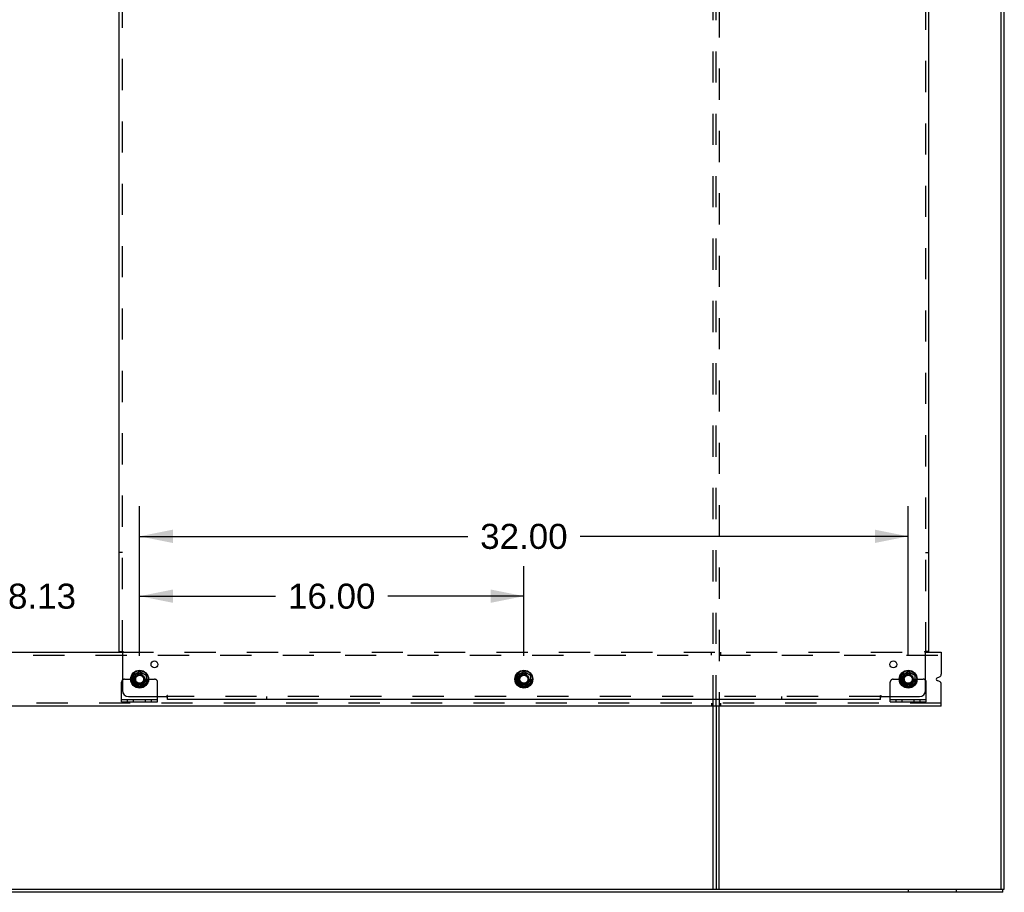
# Model space of a CAD drawing. Header units: inches. Extents: x 0 to 236, y 0 to 153.
# Tile 12 of 14: x 153 to 194, y 40 to 76. Entities that reach past the tile are written whole.
import ezdxf

# ---------------------------------------------------------------- set-up
doc = ezdxf.new("R2010")
doc.units = ezdxf.units.IN
doc.header["$LTSCALE"] = 12.986111
doc.header["$MEASUREMENT"] = 0
doc.linetypes.add('DOT', pattern=[0.2, 0.1, -0.1])
doc.linetypes.add('HIDDEN', pattern=[0.2, 0.1, -0.1])
doc.layers.get('0').update_dxf_attribs({"linetype": 'CONTINUOUS'})
for name, color, linetype in [('DEFAULT_2', 8, 'HIDDEN'), ('DIMENSIONS', 7, 'CONTINUOUS'), ('SUBPANELS', 7, 'CONTINUOUS')]:
    doc.layers.add(name, color=color, linetype=linetype)
doc.styles.get("Standard").update_dxf_attribs({"font": 'arial.ttf'})
doc.dimstyles.new('DIMSTYLE_1', dxfattribs={"dimtxt": 1.041667, "dimasz": 1.388889, "dimexe": 0.09, "dimexo": 0.07, "dimgap": 0.0375, "dimtad": 0, "dimtih": 1, "dimtoh": 1, "dimzin": 4, "dimdsep": 46, "dimtxsty": 'Standard', "dimblk": '_FILLED', "dimblk1": '_FILLED', "dimblk2": '_FILLED', "dimcen": 0.09, "dimadec": 3, "dimazin": 1, "dimtfac": 1, "dimtdec": 3, "dimtofl": 0, "dimtmove": 0, "dimatfit": 3, "dimldrblk": '_FILLED', "dimfxl": 0, "dimtolj": 1, "dimtzin": 4, "dimarcsym": 0})

# ---------------------------------------------------------------- blocks, each defined once
blk = doc.blocks.new('_FILLED')
at = {"color": 0, "linetype": 'ByBlock'}
blk.add_solid([(0, 0), (-1, 0.2), (-1, -0.2)], dxfattribs=at)
blk = doc.blocks.new('*D7')
at = {"layer": 'DIMENSIONS', "color": 2, "linetype": 'Continuous'}
for p, q in [((158.169, 49.894), (158.169, 56.122)), ((190.169, 49.894), (190.169, 56.122)), ((158.169, 54.872), (171.829, 54.872)), ((190.169, 54.872), (176.51, 54.872))]:
    blk.add_line(p, q, dxfattribs=at)
at = {"layer": 'DIMENSIONS', "color": 2, "linetype": 'Continuous', "xscale": 1.3888888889, "yscale": 1.3888888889, "zscale": 1.3888888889, "rotation": 180}
blk.add_blockref('_FILLED', (158.169, 54.872), dxfattribs=at)
at = {"layer": 'DIMENSIONS', "color": 2, "linetype": 'Continuous', "xscale": 1.3888888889, "yscale": 1.3888888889, "zscale": 1.3888888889}
blk.add_blockref('_FILLED', (190.169, 54.872), dxfattribs=at)
at = {"layer": 'DIMENSIONS', "color": 2, "linetype": 'Continuous', "insert": (174.169, 55.392), "char_height": 1.0417, "width": 3.64002, "attachment_point": 2, "line_spacing_factor": 0.9}
blk.add_mtext('32.00', dxfattribs=at)
blk = doc.blocks.new('*D8')
at = {"layer": 'DIMENSIONS', "color": 2, "linetype": 'Continuous'}
for p, q in [((158.169, 49.894), (158.169, 53.631)), ((174.169, 49.894), (174.169, 53.631)), ((158.169, 52.381), (163.829, 52.381)), ((174.169, 52.381), (168.51, 52.381))]:
    blk.add_line(p, q, dxfattribs=at)
at = {"layer": 'DIMENSIONS', "color": 2, "linetype": 'Continuous', "xscale": 1.3888888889, "yscale": 1.3888888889, "zscale": 1.3888888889, "rotation": 180}
blk.add_blockref('_FILLED', (158.169, 52.381), dxfattribs=at)
at = {"layer": 'DIMENSIONS', "color": 2, "linetype": 'Continuous', "xscale": 1.3888888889, "yscale": 1.3888888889, "zscale": 1.3888888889}
blk.add_blockref('_FILLED', (174.169, 52.381), dxfattribs=at)
at = {"layer": 'DIMENSIONS', "color": 2, "linetype": 'Continuous', "insert": (166.169, 52.902), "char_height": 1.0417, "width": 3.64002, "attachment_point": 2, "line_spacing_factor": 0.9}
blk.add_mtext('16.00', dxfattribs=at)
blk = doc.blocks.new('*D9')
at = {"layer": 'DIMENSIONS', "color": 2, "linetype": 'Continuous'}
for p, q in [((150.044, 49.894), (150.044, 53.631)), ((158.169, 49.894), (158.169, 53.631)), ((150.044, 52.381), (147.267, 52.381)), ((158.169, 52.381), (160.947, 52.381))]:
    blk.add_line(p, q, dxfattribs=at)
at = {"layer": 'DIMENSIONS', "color": 2, "linetype": 'Continuous', "xscale": 1.3888888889, "yscale": 1.3888888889, "zscale": 1.3888888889}
blk.add_blockref('_FILLED', (150.044, 52.381), dxfattribs=at)
at = {"layer": 'DIMENSIONS', "color": 2, "linetype": 'Continuous', "xscale": 1.3888888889, "yscale": 1.3888888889, "zscale": 1.3888888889, "rotation": 180}
blk.add_blockref('_FILLED', (158.169, 52.381), dxfattribs=at)
at = {"layer": 'DIMENSIONS', "color": 2, "linetype": 'Continuous', "insert": (154.107, 52.902), "char_height": 1.0417, "width": 2.8307, "attachment_point": 2, "line_spacing_factor": 0.9}
blk.add_mtext('8.13', dxfattribs=at)

msp = doc.modelspace()

# ---------------------------------------------------------------- linework, layer by layer
at = {"color": 7, "linetype": 'Continuous'}
for p, q in [((194.044, 40.172), (194.044, 129.922)), ((194.169, 40.172), (194.169, 129.922)), ((150.768, 50.047), (157.446, 50.047)), ((190.893, 50.047), (191.544, 50.047)), ((191.544, 50.047), (191.544, 49.134)), ((157.897, 49.085), (158.164, 49.24)), ((158.174, 49.24), (158.442, 49.085)), ((173.897, 49.085), (174.164, 49.24)), ((174.174, 49.24), (174.442, 49.085)), ((189.897, 49.085), (190.164, 49.24)), ((190.174, 49.24), (190.442, 49.085)), ((157.892, 49.077), (157.892, 48.768)), ((158.447, 49.077), (158.447, 48.768)), ((173.892, 49.077), (173.892, 48.768)), ((174.447, 49.077), (174.447, 48.768)), ((189.892, 49.077), (189.892, 48.768)), ((190.447, 49.077), (190.447, 48.768)), ((191.373, 48.98), (191.467, 49.019)), ((191.467, 48.825), (191.373, 48.864)), ((158.164, 48.605), (157.897, 48.759)), ((158.442, 48.759), (158.174, 48.605)), ((174.164, 48.605), (173.897, 48.759)), ((174.442, 48.759), (174.174, 48.605)), ((190.164, 48.605), (189.897, 48.759)), ((190.442, 48.759), (190.174, 48.605)), ((191.544, 47.797), (191.544, 48.71)), ((157.419, 47.974), (157.419, 48.078)), ((157.419, 47.974), (158.919, 47.974)), ((158.919, 47.974), (158.919, 48.078)), ((189.419, 47.974), (189.419, 48.078)), ((189.419, 47.974), (190.919, 47.974)), ((190.919, 47.974), (190.919, 48.078)), ((191.544, 47.797), (78.419, 47.797)), ((182.169, 47.797), (182.169, 40.172)), ((182.294, 40.172), (182.294, 47.797)), ((76.169, 40.172), (194.169, 40.172)), ((194.107, 40.047), (194.107, 40.172)), ((194.107, 40.047), (76.232, 40.047))]:
    msp.add_line(p, q, dxfattribs=at)
at = {"color": 3, "linetype": 'Continuous'}
for p, q in [((157.419, 48.078), (157.419, 48.797)), ((190.919, 48.078), (190.919, 48.797)), ((157.419, 48.078), (158.919, 48.078)), ((158.919, 48.078), (158.919, 48.203)), ((189.419, 48.078), (189.419, 48.203)), ((189.419, 48.078), (190.919, 48.078)), ((182.044, 40.172), (182.044, 47.797))]:
    msp.add_line(p, q, dxfattribs=at)
at = {"color": 7, "linetype": 'Continuous'}
for centre, radius in [((158.169, 48.922), 0.372), ((158.169, 48.922), 0.356), ((174.169, 48.922), 0.372), ((174.169, 48.922), 0.356), ((190.169, 48.922), 0.372), ((190.169, 48.922), 0.356), ((158.169, 48.922), 0.204), ((158.169, 48.922), 0.183), ((158.169, 48.922), 0.183), ((174.169, 48.922), 0.204), ((174.169, 48.922), 0.183), ((174.169, 48.922), 0.183), ((190.169, 48.922), 0.204), ((190.169, 48.922), 0.183), ((190.169, 48.922), 0.183)]:
    msp.add_circle(centre, radius, dxfattribs=at)
for centre, radius, start, end in [((158.169, 49.231), 0.01, 60, 119.9873), ((174.169, 49.231), 0.01, 60, 119.9873), ((190.169, 49.231), 0.01, 60, 119.9873), ((157.902, 49.077), 0.01, 120.0108, 179.9876), ((158.437, 49.077), 0.01, 0, 60), ((173.902, 49.077), 0.01, 120.0108, 179.9876), ((174.437, 49.077), 0.01, 0, 60), ((189.902, 49.077), 0.01, 120.0108, 179.9876), ((190.437, 49.077), 0.01, 0, 60), ((191.397, 48.922), 0.0625, 112.5, 247.5), ((191.419, 49.134), 0.125, 292.5, 360), ((191.419, 48.71), 0.125, 0, 67.5), ((157.902, 48.768), 0.01, 180.0113, 239.988), ((158.169, 48.613), 0.01, 240.0117, 300), ((158.437, 48.768), 0.01, 300, 360), ((173.902, 48.768), 0.01, 180.0113, 239.988), ((174.169, 48.613), 0.01, 240.0117, 300), ((174.437, 48.768), 0.01, 300, 360), ((189.902, 48.768), 0.01, 180.0113, 239.988), ((190.169, 48.613), 0.01, 240.0117, 300), ((190.437, 48.768), 0.01, 300, 360)]:
    msp.add_arc(centre, radius, start, end, dxfattribs=at)
at = {"color": 3, "linetype": 'Continuous'}
for centre, start, end in [((157.544, 48.797), 138.702, 180), ((190.794, 48.797), 0, 41.298)]:
    msp.add_arc(centre, 0.125, start, end, dxfattribs=at)
at = {"layer": 'DEFAULT_2', "color": 8, "linetype": 'HIDDEN'}
for p, q in [((182.044, 47.797), (182.044, 126.297)), ((182.169, 47.797), (182.169, 126.297)), ((182.294, 126.297), (182.294, 47.797)), ((157.446, 50.047), (190.893, 50.047)), ((181.982, 49.922), (181.982, 50.047)), ((182.357, 50.047), (182.357, 49.922)), ((78.419, 49.922), (191.544, 49.922)), ((157.544, 48.922), (157.634, 48.922)), ((157.634, 48.922), (157.694, 48.922)), ((157.694, 48.922), (157.994, 48.922)), ((158.344, 48.922), (158.794, 48.922)), ((158.919, 48.203), (158.919, 48.797)), ((189.419, 48.203), (189.419, 48.797)), ((189.544, 48.922), (189.634, 48.922)), ((189.634, 48.922), (189.694, 48.922)), ((189.694, 48.922), (189.994, 48.922)), ((190.344, 48.922), (190.794, 48.922)), ((157.666, 47.974), (157.666, 48.078)), ((157.922, 47.974), (157.922, 48.078)), ((158.416, 47.974), (158.416, 48.078)), ((158.672, 47.974), (158.672, 48.078)), ((189.666, 47.974), (189.666, 48.078)), ((189.922, 47.974), (189.922, 48.078)), ((190.416, 47.974), (190.416, 48.078)), ((190.672, 47.974), (190.672, 48.078)), ((191.544, 47.922), (78.419, 47.922)), ((181.982, 47.922), (181.982, 47.797)), ((182.357, 47.922), (182.357, 47.797)), ((190.169, 40.172), (190.169, 40.047)), ((192.169, 40.172), (192.169, 40.047))]:
    msp.add_line(p, q, dxfattribs=at)
for centre, radius in [((158.169, 48.922), 0.318), ((174.169, 48.922), 0.318), ((190.169, 48.922), 0.318), ((158.169, 48.922), 0.166), ((174.169, 48.922), 0.166), ((190.169, 48.922), 0.166)]:
    msp.add_circle(centre, radius, dxfattribs=at)
at = {"layer": 'DEFAULT_2', "color": 8, "linetype": 'DOT'}
for centre in [(158.169, 48.922), (174.169, 48.922), (190.169, 48.922)]:
    msp.add_circle(centre, 0.17, dxfattribs=at)
at = {"layer": 'DEFAULT_2', "color": 8, "linetype": 'HIDDEN'}
for centre, radius, start, end in [((157.544, 48.797), 0.125, 90, 138.702), ((158.169, 48.922), 0.175, 180, 360), ((158.794, 48.797), 0.125, 0, 90), ((189.544, 48.797), 0.125, 90, 180), ((190.169, 48.922), 0.175, 180, 360), ((190.794, 48.797), 0.125, 41.298, 90)]:
    msp.add_arc(centre, radius, start, end, dxfattribs=at)
at = {"layer": 'SUBPANELS', "color": 3, "linetype": 'Continuous'}
for p, q in [((157.326, 50.078), (157.326, 124.016)), ((191.013, 124.016), (191.013, 50.078)), ((157.326, 50.078), (157.412, 50.078)), ((157.432, 50.061), (157.438, 50.055)), ((157.451, 50.043), (157.451, 48.453)), ((190.888, 48.453), (190.888, 50.043)), ((191.013, 50.078), (190.927, 50.078)), ((157.701, 48.203), (159.29, 48.203)), ((159.326, 48.078), (159.326, 48.165)), ((189.013, 48.078), (159.326, 48.078)), ((189.013, 48.078), (189.013, 48.165)), ((189.03, 48.185), (189.037, 48.191)), ((189.049, 48.203), (190.638, 48.203))]:
    msp.add_line(p, q, dxfattribs=at)
at = {"layer": 'SUBPANELS', "color": 8, "linetype": 'HIDDEN'}
for p, q in [((157.451, 50.078), (157.451, 124.016)), ((190.888, 124.016), (190.888, 50.078)), ((157.451, 54.203), (157.326, 54.203)), ((190.888, 54.203), (191.013, 54.203)), ((157.412, 50.078), (157.492, 50.078)), ((190.847, 50.078), (190.927, 50.078)), ((159.326, 48.165), (159.326, 48.244)), ((189.013, 48.203), (159.326, 48.203)), ((163.451, 48.203), (163.451, 48.078)), ((184.888, 48.203), (184.888, 48.078)), ((189.013, 48.165), (189.013, 48.244))]:
    msp.add_line(p, q, dxfattribs=at)
at = {"layer": 'SUBPANELS', "color": 3, "linetype": 'Continuous'}
for points in [[(157.412, 50.078), (157.414, 50.077), (157.417, 50.075), (157.419, 50.074), (157.42, 50.072), (157.422, 50.071), (157.424, 50.069), (157.426, 50.068), (157.427, 50.066), (157.429, 50.064), (157.431, 50.063), (157.432, 50.061)], [(157.438, 50.055), (157.44, 50.053), (157.442, 50.051), (157.444, 50.049), (157.446, 50.048), (157.448, 50.046), (157.449, 50.045), (157.451, 50.043)], [(190.907, 50.061), (190.901, 50.055), (190.899, 50.053), (190.897, 50.051), (190.895, 50.049), (190.893, 50.048), (190.891, 50.046), (190.89, 50.045), (190.888, 50.043)], [(190.927, 50.078), (190.925, 50.077), (190.922, 50.075), (190.92, 50.074), (190.918, 50.072), (190.917, 50.071), (190.915, 50.069), (190.913, 50.068), (190.912, 50.066), (190.91, 50.064), (190.908, 50.063), (190.907, 50.061)], [(159.309, 48.185), (159.302, 48.191), (159.3, 48.193), (159.298, 48.195), (159.297, 48.197), (159.295, 48.199), (159.293, 48.2), (159.292, 48.202), (159.29, 48.203)], [(159.326, 48.165), (159.324, 48.167), (159.323, 48.169), (159.321, 48.171), (159.319, 48.173), (159.318, 48.175), (159.316, 48.177), (159.315, 48.179), (159.313, 48.18), (159.312, 48.182), (159.31, 48.183), (159.309, 48.185)], [(189.013, 48.165), (189.015, 48.167), (189.016, 48.169), (189.018, 48.171), (189.02, 48.173), (189.021, 48.175), (189.023, 48.177), (189.024, 48.179), (189.026, 48.18), (189.027, 48.182), (189.029, 48.183), (189.03, 48.185)], [(189.037, 48.191), (189.039, 48.193), (189.04, 48.195), (189.042, 48.197), (189.044, 48.199), (189.046, 48.2), (189.047, 48.202), (189.049, 48.203)]]:
    msp.add_lwpolyline(points, dxfattribs=at)
at = {"layer": 'SUBPANELS', "color": 8, "linetype": 'HIDDEN'}
for points in [[(157.47, 50.056), (157.465, 50.053), (157.463, 50.052), (157.461, 50.05), (157.458, 50.049), (157.456, 50.047), (157.454, 50.046), (157.452, 50.045), (157.451, 50.043)], [(157.492, 50.078), (157.491, 50.077), (157.49, 50.075), (157.489, 50.073), (157.488, 50.072), (157.487, 50.07), (157.486, 50.069), (157.485, 50.067), (157.483, 50.066), (157.482, 50.064), (157.48, 50.063), (157.478, 50.061), (157.476, 50.06), (157.474, 50.059), (157.472, 50.057), (157.47, 50.056)], [(190.847, 50.078), (190.848, 50.077), (190.849, 50.075), (190.85, 50.073), (190.851, 50.072), (190.852, 50.07), (190.853, 50.069), (190.854, 50.067), (190.856, 50.066), (190.857, 50.064), (190.859, 50.063), (190.861, 50.061), (190.863, 50.06), (190.865, 50.059), (190.867, 50.057), (190.869, 50.056), (190.873, 50.053)], [(190.873, 50.053), (190.876, 50.052), (190.878, 50.05), (190.88, 50.049), (190.883, 50.047), (190.885, 50.046), (190.887, 50.045), (190.888, 50.043)], [(159.301, 48.218), (159.299, 48.216), (159.298, 48.213), (159.296, 48.211), (159.295, 48.209), (159.293, 48.207), (159.292, 48.205), (159.29, 48.203)], [(159.326, 48.244), (159.324, 48.244), (159.322, 48.243), (159.321, 48.242), (159.319, 48.241), (159.317, 48.24), (159.316, 48.239), (159.314, 48.237), (159.313, 48.236), (159.311, 48.234), (159.31, 48.233), (159.309, 48.231), (159.307, 48.229), (159.306, 48.227), (159.305, 48.225), (159.303, 48.223), (159.301, 48.218)], [(189.013, 48.244), (189.015, 48.244), (189.017, 48.243), (189.018, 48.242), (189.02, 48.241), (189.022, 48.24), (189.023, 48.239), (189.025, 48.237), (189.026, 48.236), (189.028, 48.234), (189.029, 48.233), (189.03, 48.231), (189.032, 48.229), (189.033, 48.227), (189.034, 48.225), (189.036, 48.223)], [(189.036, 48.223), (189.038, 48.218), (189.04, 48.216), (189.041, 48.213), (189.043, 48.211), (189.044, 48.209), (189.046, 48.207), (189.047, 48.205), (189.049, 48.203)]]:
    msp.add_lwpolyline(points, dxfattribs=at)
at = {"layer": 'SUBPANELS', "color": 3, "linetype": 'Continuous'}
for centre in [(158.788, 49.541), (189.551, 49.541)]:
    msp.add_circle(centre, 0.141, dxfattribs=at)
at = {"layer": 'SUBPANELS', "color": 8, "linetype": 'HIDDEN'}
for centre in [(158.169, 48.922), (174.169, 48.922), (190.169, 48.922)]:
    msp.add_circle(centre, 0.25, dxfattribs=at)
at = {"layer": 'SUBPANELS', "color": 3, "linetype": 'Continuous'}
for centre, start, end in [((157.701, 48.453), 180, 270), ((190.638, 48.453), 270, 360)]:
    msp.add_arc(centre, 0.25, start, end, dxfattribs=at)

# ---------------------------------------------------------------- dimensions: what is measured, and where the dimension line sits
at = {"layer": 'DIMENSIONS', "color": 2, "linetype": 'Continuous'}
for base, p1, p2, picture, middle in [((190.169, 54.872), (158.169, 49.824), (190.169, 49.824), '*D7', (174.167, 54.866)), ((158.169475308, 52.380863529), (150.044475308, 49.824452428), (158.169475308, 49.824452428), '*D9', (154.101748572, 52.375052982))]:
    dim = msp.add_linear_dim(base=base, p1=p1, p2=p2, dimstyle='DIMSTYLE_1', dxfattribs=at)
    dim.commit()
    dim.dimension.update_dxf_attribs({"geometry": picture, "text_midpoint": middle, "dimtype": 160})
dim = msp.add_linear_dim(base=(158.169, 52.381), p1=(174.169, 49.824), p2=(158.169, 49.824), angle=180, dimstyle='DIMSTYLE_1', dxfattribs=at)
dim.commit()
dim.dimension.update_dxf_attribs({"geometry": '*D8', "text_midpoint": (166.214, 52.375), "dimtype": 160})

doc.saveas('drawing.dxf')
